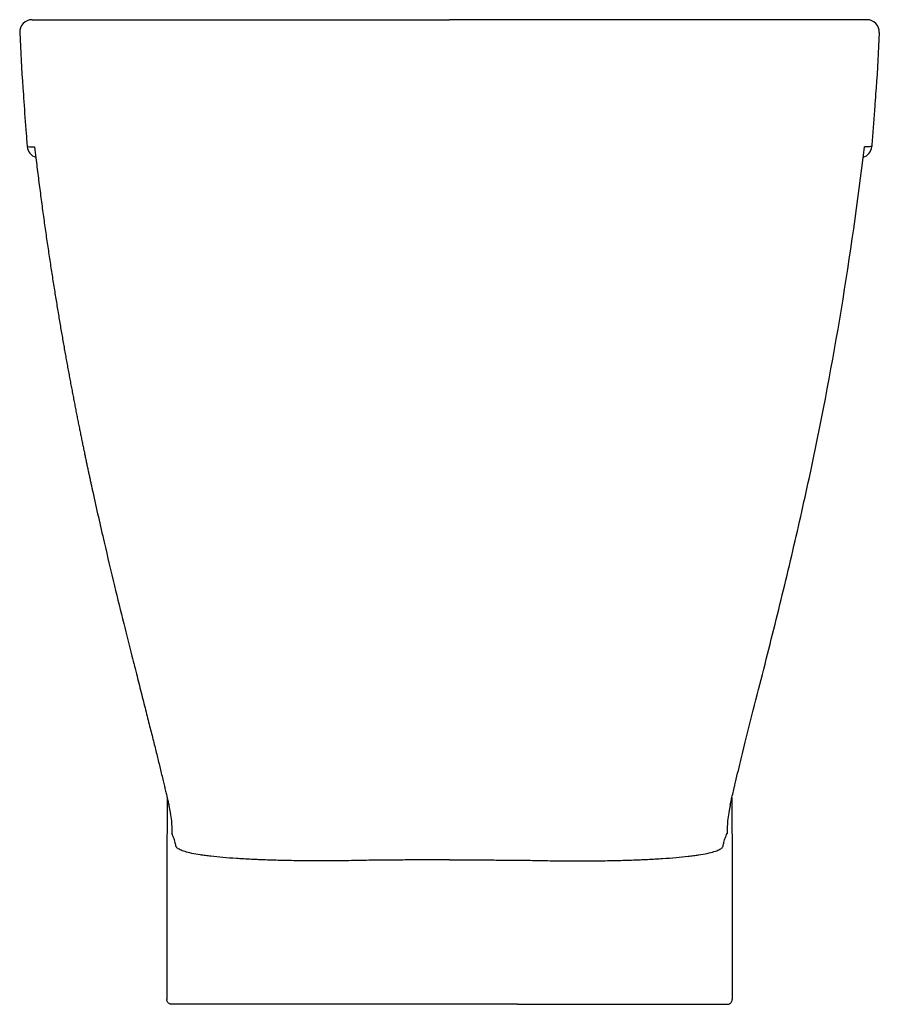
# Model space of a CAD drawing. Header units: millimetres. Extents: x 4125.136 to 4125.484, y 2443.493 to 2443.892.
import ezdxf

# ---------------------------------------------------------------- set-up
doc = ezdxf.new("R2010")
doc.units = ezdxf.units.MM
doc.layers.add('SANINDUSA', color=3, linetype='Continuous')

msp = doc.modelspace()

# ---------------------------------------------------------------- linework, layer by layer
at = {"layer": 'SANINDUSA'}
for p, q in [((4125.196071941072, 2443.57377205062), (4125.196113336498, 2443.5735472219)), ((4125.423584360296, 2443.57377205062), (4125.42354296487, 2443.5735472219)), ((4125.282326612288, 2443.492643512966), (4125.199381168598, 2443.492643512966)), ((4125.33732968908, 2443.492643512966), (4125.282326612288, 2443.492643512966)), ((4125.33732968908, 2443.492643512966), (4125.420275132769, 2443.492643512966))]:
    msp.add_line(p, q, dxfattribs=at)
for centre, radius, start, end in [((4125.140742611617, 2443.886643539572), 0.004999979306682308, 90.00060692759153, 182.8785436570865), ((4125.47891368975, 2443.886643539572), 0.004999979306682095, 357.1214563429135, 89.99939307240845), ((4125.143768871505, 2443.840643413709), 0.004999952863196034, 184.6800433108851, 252.5525870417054), ((4125.475887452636, 2443.840643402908), 0.004999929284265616, 287.4389908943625, 355.3200587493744)]:
    msp.add_arc(centre, radius, start, end, dxfattribs=at)
for points, knots in [([(4125.140742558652, 2443.891643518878), (4125.141025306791, 2443.891643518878), (4125.141640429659, 2443.891643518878), (4125.142483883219, 2443.891643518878), (4125.14299281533, 2443.891643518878), (4125.14316351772, 2443.891643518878), (4125.143604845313, 2443.891643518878), (4125.144702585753, 2443.891643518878), (4125.14675541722, 2443.891643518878), (4125.149727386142, 2443.891643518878), (4125.153272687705, 2443.891643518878), (4125.157526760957, 2443.891643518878), (4125.162449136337, 2443.891643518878), (4125.168031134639, 2443.891643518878), (4125.174219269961, 2443.891643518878), (4125.180959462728, 2443.891643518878), (4125.188202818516, 2443.891643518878), (4125.195919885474, 2443.891643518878), (4125.204050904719, 2443.891643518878), (4125.212527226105, 2443.891643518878), (4125.221264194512, 2443.891643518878), (4125.230242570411, 2443.891643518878), (4125.239384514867, 2443.891643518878), (4125.248608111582, 2443.891643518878), (4125.272102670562, 2443.891643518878), (4125.292505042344, 2443.891643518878), (4125.309828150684, 2443.891643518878)], [0, 0, 0, 0, 0.2396637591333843, 0.5213921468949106, 0.5918242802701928, 0.6095681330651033, 0.6273486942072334, 0.6450633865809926, 0.662717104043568, 0.6782986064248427, 0.6939358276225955, 0.7095729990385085, 0.7251544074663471, 0.7407353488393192, 0.7563719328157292, 0.7720085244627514, 0.7875894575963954, 0.8031802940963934, 0.8188269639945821, 0.8344736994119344, 0.8500646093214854, 0.8655992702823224, 0.8811833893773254, 0.8967977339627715, 0.9123737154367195, 0.9999999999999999, 0.9999999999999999, 0.9999999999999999, 0.9999999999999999]), ([(4125.478913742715, 2443.891643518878), (4125.478630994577, 2443.891643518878), (4125.478015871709, 2443.891643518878), (4125.477172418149, 2443.891643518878), (4125.476663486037, 2443.891643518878), (4125.476492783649, 2443.891643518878), (4125.476051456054, 2443.891643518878), (4125.474953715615, 2443.891643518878), (4125.472900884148, 2443.891643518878), (4125.469928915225, 2443.891643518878), (4125.466383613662, 2443.891643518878), (4125.462129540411, 2443.891643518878), (4125.45720716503, 2443.891643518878), (4125.451625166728, 2443.891643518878), (4125.445437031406, 2443.891643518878), (4125.438696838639, 2443.891643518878), (4125.431453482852, 2443.891643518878), (4125.423736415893, 2443.891643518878), (4125.415605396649, 2443.891643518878), (4125.407129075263, 2443.891643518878), (4125.398392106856, 2443.891643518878), (4125.389413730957, 2443.891643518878), (4125.3802717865, 2443.891643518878), (4125.371048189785, 2443.891643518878), (4125.347553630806, 2443.891643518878), (4125.327151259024, 2443.891643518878), (4125.309828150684, 2443.891643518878)], [0, 0, 0, 0, 0.2396637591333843, 0.5213921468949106, 0.5918242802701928, 0.6095681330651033, 0.6273486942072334, 0.6450633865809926, 0.662717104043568, 0.6782986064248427, 0.6939358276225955, 0.7095729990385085, 0.7251544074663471, 0.7407353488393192, 0.7563719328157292, 0.7720085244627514, 0.7875894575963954, 0.8031802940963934, 0.8188269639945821, 0.8344736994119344, 0.8500646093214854, 0.8655992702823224, 0.8811833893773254, 0.8967977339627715, 0.9123737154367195, 0.9999999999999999, 0.9999999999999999, 0.9999999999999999, 0.9999999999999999]), ([(4125.135748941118, 2443.886392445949), (4125.136132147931, 2443.87892578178), (4125.136609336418, 2443.869627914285), (4125.137305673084, 2443.860344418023), (4125.137439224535, 2443.858514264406)], [0, 0, 0, 0, 0.8030512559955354, 1, 1, 1, 1]), ([(4125.48390736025, 2443.886392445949), (4125.483525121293, 2443.878925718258), (4125.483058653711, 2443.869813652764), (4125.482377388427, 2443.860715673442), (4125.482254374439, 2443.859072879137)], [0, 0, 0, 0, 0.8194330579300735, 0.9999999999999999, 0.9999999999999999, 0.9999999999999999, 0.9999999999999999]), ([(4125.137439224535, 2443.858514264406), (4125.13771510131, 2443.854201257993), (4125.138082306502, 2443.848460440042), (4125.138582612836, 2443.842729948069), (4125.138785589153, 2443.84023546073)], [0, 0, 0, 0, 0.7512877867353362, 1, 1, 1, 1]), ([(4125.138785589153, 2443.84023546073), (4125.139371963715, 2443.840202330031), (4125.140198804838, 2443.840155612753), (4125.141404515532, 2443.840078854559), (4125.141755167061, 2443.840056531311)], [0, 0, 0, 0, 0.7091744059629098, 1, 1, 1, 1]), ([(4125.480870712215, 2443.84023546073), (4125.480284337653, 2443.840202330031), (4125.47945749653, 2443.840155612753), (4125.478251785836, 2443.840078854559), (4125.477901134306, 2443.840056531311)], [0, 0, 0, 0, 0.7091744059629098, 1, 1, 1, 1]), ([(4125.142283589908, 2443.835642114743), (4125.142433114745, 2443.834416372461), (4125.142730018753, 2443.831982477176), (4125.143183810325, 2443.828359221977), (4125.143639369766, 2443.824789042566), (4125.144097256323, 2443.82127129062), (4125.144556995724, 2443.817805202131), (4125.145018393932, 2443.814390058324), (4125.14548119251, 2443.811025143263), (4125.145945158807, 2443.807709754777), (4125.146410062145, 2443.804443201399), (4125.146875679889, 2443.80122480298), (4125.147341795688, 2443.79805389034), (4125.147808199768, 2443.794929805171), (4125.148274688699, 2443.791851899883), (4125.148741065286, 2443.788819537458), (4125.149207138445, 2443.785832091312), (4125.149672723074, 2443.782888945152), (4125.150137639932, 2443.779989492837), (4125.150601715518, 2443.777133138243), (4125.15106478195, 2443.774319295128), (4125.151526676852, 2443.771547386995), (4125.151987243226, 2443.768816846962), (4125.152446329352, 2443.766127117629), (4125.152903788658, 2443.763477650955), (4125.153359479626, 2443.760867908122), (4125.153813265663, 2443.758297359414), (4125.154265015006, 2443.755765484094), (4125.154714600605, 2443.753271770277), (4125.155161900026, 2443.75081571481), (4125.155606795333, 2443.748396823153), (4125.156049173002, 2443.746014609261), (4125.156488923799, 2443.743668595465), (4125.156925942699, 2443.741358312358), (4125.157360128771, 2443.739083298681), (4125.15779138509, 2443.73684310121), (4125.158219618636, 2443.734637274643), (4125.158644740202, 2443.732465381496), (4125.159066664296, 2443.730326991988), (4125.159485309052, 2443.72822168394), (4125.159900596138, 2443.726149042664), (4125.160312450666, 2443.724108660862), (4125.1607208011, 2443.722100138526), (4125.161125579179, 2443.720123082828), (4125.161526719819, 2443.718177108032), (4125.161924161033, 2443.716261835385), (4125.162317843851, 2443.714376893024), (4125.162707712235, 2443.712521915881), (4125.163093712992, 2443.710696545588), (4125.163475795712, 2443.708900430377), (4125.163853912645, 2443.707133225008), (4125.164228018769, 2443.705394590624), (4125.164598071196, 2443.703684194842), (4125.164964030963, 2443.702001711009), (4125.166698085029, 2443.694070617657), (4125.169699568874, 2443.680797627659), (4125.173927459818, 2443.663003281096), (4125.177706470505, 2443.647628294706), (4125.180768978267, 2443.635427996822), (4125.183207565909, 2443.625800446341), (4125.185131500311, 2443.618225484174), (4125.186909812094, 2443.611216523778), (4125.188546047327, 2443.604738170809), (4125.190024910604, 2443.598838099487), (4125.191377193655, 2443.593387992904), (4125.192631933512, 2443.588267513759), (4125.193617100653, 2443.584185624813), (4125.194344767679, 2443.581130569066), (4125.194826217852, 2443.579091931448), (4125.195279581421, 2443.577155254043), (4125.195706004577, 2443.575318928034), (4125.195979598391, 2443.574127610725), (4125.196112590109, 2443.573548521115)], [0, 0, 0, 0, 0.01382410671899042, 0.02744983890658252, 0.04087998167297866, 0.05411727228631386, 0.06716440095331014, 0.08002401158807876, 0.09269870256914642, 0.1051910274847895, 0.1175034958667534, 0.1296385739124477, 0.1415986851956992, 0.1533862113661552, 0.1650034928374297, 0.1764528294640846, 0.1877364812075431, 0.1988566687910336, 0.2098155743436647, 0.2206153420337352, 0.2312580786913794, 0.2417458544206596, 0.2520807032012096, 0.2622646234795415, 0.2722995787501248, 0.2821874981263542, 0.2919302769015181, 0.3015297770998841, 0.3109878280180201, 0.3203062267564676, 0.3294867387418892, 0.338531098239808, 0.3474410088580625, 0.356218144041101, 0.3648641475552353, 0.3733806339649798, 0.3817691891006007, 0.3900313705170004, 0.3981687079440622, 0.4061827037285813, 0.4140748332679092, 0.4218465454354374, 0.429499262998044, 0.437034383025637, 0.444453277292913, 0.4517572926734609, 0.4589477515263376, 0.4660259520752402, 0.4729931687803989, 0.4798506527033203, 0.486599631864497, 0.4932413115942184, 0.499776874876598, 0.5062074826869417, 0.5125342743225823, 0.5907460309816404, 0.6587072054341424, 0.7175593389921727, 0.7682665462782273, 0.7997537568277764, 0.828915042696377, 0.8558929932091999, 0.8808176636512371, 0.9038074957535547, 0.9240511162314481, 0.9437224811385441, 0.9628533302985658, 0.9710710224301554, 0.9788874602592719, 0.9863099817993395, 0.9933453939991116, 1, 1, 1, 1]), ([(4125.423542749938, 2443.573546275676), (4125.423614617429, 2443.573860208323), (4125.423686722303, 2443.574174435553), (4125.423795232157, 2443.574646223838), (4125.423831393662, 2443.574803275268), (4125.423904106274, 2443.575118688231), (4125.424095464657, 2443.575947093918), (4125.424513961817, 2443.577744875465), (4125.424922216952, 2443.579482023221), (4125.42521610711, 2443.580725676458), (4125.425310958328, 2443.581125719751), (4125.425501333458, 2443.581927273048), (4125.42635704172, 2443.58552309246), (4125.428709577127, 2443.595238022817), (4125.430906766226, 2443.603983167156), (4125.433784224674, 2443.615338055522), (4125.435196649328, 2443.620864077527), (4125.437972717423, 2443.631816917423), (4125.442066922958, 2443.6480690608), (4125.445946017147, 2443.663937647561), (4125.450917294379, 2443.685017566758), (4125.453302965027, 2443.695520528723), (4125.464700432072, 2443.748475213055), (4125.472007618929, 2443.79169674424), (4125.477361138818, 2443.835643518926)], [0, 0, 0, 0, 0.003906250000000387, 0.003906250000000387, 0.005859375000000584, 0.005859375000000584, 0.00781250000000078, 0.01562500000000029, 0.0234374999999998, 0.0234374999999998, 0.02734374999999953, 0.02734374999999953, 0.03124999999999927, 0.06249999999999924, 0.1249999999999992, 0.1249999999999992, 0.1874999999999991, 0.1874999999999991, 0.2499999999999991, 0.3749999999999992, 0.3749999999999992, 0.4999999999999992, 0.4999999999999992, 1, 1, 1, 1]), ([(4125.195422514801, 2443.576518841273), (4125.195407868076, 2443.564345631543), (4125.195393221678, 2443.552172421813), (4125.195378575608, 2443.539999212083), (4125.195360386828, 2443.524881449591), (4125.195342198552, 2443.509763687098), (4125.195324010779, 2443.494645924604)], [0.2514385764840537, 0.2514385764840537, 0.2514385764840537, 0.2514385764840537, 0.2879582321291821, 0.2879582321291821, 0.2879582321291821, 0.3333115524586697, 0.3333115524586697, 0.3333115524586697, 0.3333115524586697]), ([(4125.424233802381, 2443.57650569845), (4125.424248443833, 2443.564336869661), (4125.424263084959, 2443.552168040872), (4125.42427772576, 2443.539999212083), (4125.42429591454, 2443.524881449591), (4125.424314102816, 2443.509763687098), (4125.42433229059, 2443.494645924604)], [0.2514517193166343, 0.2514517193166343, 0.2514517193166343, 0.2514517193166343, 0.2879582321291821, 0.2879582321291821, 0.2879582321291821, 0.3333115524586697, 0.3333115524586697, 0.3333115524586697, 0.3333115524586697]), ([(4125.1965137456, 2443.571161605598), (4125.196729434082, 2443.5700290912), (4125.197311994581, 2443.566970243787), (4125.197349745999, 2443.563852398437), (4125.197373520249, 2443.56188891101)], [0, 0, 0, 0, 0.3702422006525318, 1, 1, 1, 1]), ([(4125.423139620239, 2443.571144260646), (4125.422925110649, 2443.570017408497), (4125.422343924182, 2443.566964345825), (4125.422306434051, 2443.563852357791), (4125.422282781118, 2443.561888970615)], [0, 0, 0, 0, 0.369089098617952, 1, 1, 1, 1]), ([(4125.199009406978, 2443.556849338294), (4125.198897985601, 2443.557319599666), (4125.198675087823, 2443.55826035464), (4125.198261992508, 2443.559769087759), (4125.19781116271, 2443.561109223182), (4125.197519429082, 2443.561628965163), (4125.197373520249, 2443.56188891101)], [0, 0, 0, 0, 0.1418950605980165, 0.2838601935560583, 0.6418269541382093, 1, 1, 1, 1]), ([(4125.420646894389, 2443.556849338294), (4125.420758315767, 2443.557319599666), (4125.420981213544, 2443.55826035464), (4125.421394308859, 2443.559769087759), (4125.421845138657, 2443.561109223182), (4125.422136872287, 2443.561628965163), (4125.422282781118, 2443.56188891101)], [0, 0, 0, 0, 0.1418950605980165, 0.2838601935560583, 0.6418269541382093, 1, 1, 1, 1]), ([(4125.282326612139, 2443.551108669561), (4125.281983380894, 2443.551107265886), (4125.281640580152, 2443.55109659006), (4125.280955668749, 2443.551078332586), (4125.279929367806, 2443.551051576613), (4125.278906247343, 2443.551026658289), (4125.276864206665, 2443.550979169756), (4125.27550844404, 2443.550950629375), (4125.271457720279, 2443.550874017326), (4125.268779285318, 2443.550834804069), (4125.263466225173, 2443.550782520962), (4125.260831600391, 2443.550769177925), (4125.256913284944, 2443.550767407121), (4125.255610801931, 2443.55076991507), (4125.253026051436, 2443.550781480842), (4125.251750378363, 2443.550790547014), (4125.247972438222, 2443.550827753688), (4125.245519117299, 2443.550865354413), (4125.240740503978, 2443.550964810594), (4125.238415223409, 2443.551026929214), (4125.235024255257, 2443.551140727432), (4125.233910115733, 2443.551181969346), (4125.232263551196, 2443.551248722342), (4125.231718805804, 2443.551271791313), (4125.230637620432, 2443.551319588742), (4125.230100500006, 2443.551344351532), (4125.227448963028, 2443.551471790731), (4125.225430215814, 2443.551585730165), (4125.221591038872, 2443.551838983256), (4125.219770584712, 2443.551977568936), (4125.216327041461, 2443.552278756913), (4125.214703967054, 2443.552441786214), (4125.212421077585, 2443.552707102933), (4125.211683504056, 2443.552799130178), (4125.210271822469, 2443.552988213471), (4125.209597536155, 2443.553085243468), (4125.207667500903, 2443.553383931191), (4125.206504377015, 2443.553593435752), (4125.204421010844, 2443.554035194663), (4125.203500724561, 2443.554266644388), (4125.202304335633, 2443.554629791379), (4125.201936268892, 2443.55475354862), (4125.201262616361, 2443.555007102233), (4125.200956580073, 2443.55513727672), (4125.200140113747, 2443.555534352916), (4125.199729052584, 2443.555807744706), (4125.199310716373, 2443.556229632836), (4125.199204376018, 2443.55637227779), (4125.199094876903, 2443.556589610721), (4125.199066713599, 2443.556662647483), (4125.199042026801, 2443.556754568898), (4125.199037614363, 2443.556772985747), (4125.199029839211, 2443.55680988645), (4125.199026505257, 2443.556829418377), (4125.199017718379, 2443.556875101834), (4125.1990135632, 2443.556891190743), (4125.199011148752, 2443.556892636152)], [0, 0, 0, 0, 0.007812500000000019, 0.007812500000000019, 0.01562500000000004, 0.03124999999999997, 0.03124999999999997, 0.06249999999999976, 0.06249999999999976, 0.1249999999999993, 0.1249999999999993, 0.1874999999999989, 0.1874999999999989, 0.2187499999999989, 0.2187499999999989, 0.2499999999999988, 0.2499999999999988, 0.3124999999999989, 0.3124999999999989, 0.374999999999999, 0.374999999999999, 0.4062499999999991, 0.4062499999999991, 0.4218749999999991, 0.4218749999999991, 0.4374999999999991, 0.4374999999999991, 0.4999999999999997, 0.4999999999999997, 0.5625000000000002, 0.5625000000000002, 0.6250000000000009, 0.6250000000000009, 0.6562500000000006, 0.6562500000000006, 0.6875000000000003, 0.6875000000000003, 0.7499999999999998, 0.7499999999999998, 0.8124999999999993, 0.8124999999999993, 0.8437499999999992, 0.8437499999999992, 0.874999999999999, 0.874999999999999, 0.9374999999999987, 0.9374999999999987, 0.9687499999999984, 0.9687499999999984, 0.9843749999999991, 0.9843749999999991, 0.9882812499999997, 0.9882812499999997, 0.9921875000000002, 0.9921875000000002, 1, 1, 1, 1]), ([(4125.337329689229, 2443.551108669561), (4125.337672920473, 2443.551107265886), (4125.338015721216, 2443.55109659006), (4125.338700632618, 2443.551078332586), (4125.339726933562, 2443.551051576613), (4125.340750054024, 2443.551026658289), (4125.342792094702, 2443.550979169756), (4125.344147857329, 2443.550950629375), (4125.348198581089, 2443.550874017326), (4125.35087701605, 2443.550834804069), (4125.356190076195, 2443.550782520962), (4125.358824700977, 2443.550769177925), (4125.362743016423, 2443.550767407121), (4125.364045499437, 2443.55076991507), (4125.366630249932, 2443.550781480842), (4125.367905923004, 2443.550790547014), (4125.371683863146, 2443.550827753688), (4125.374137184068, 2443.550865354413), (4125.37891579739, 2443.550964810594), (4125.381241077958, 2443.551026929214), (4125.38463204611, 2443.551140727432), (4125.385746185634, 2443.551181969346), (4125.387392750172, 2443.551248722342), (4125.387937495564, 2443.551271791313), (4125.389018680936, 2443.551319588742), (4125.389555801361, 2443.551344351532), (4125.392207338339, 2443.551471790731), (4125.394226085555, 2443.551585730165), (4125.398065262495, 2443.551838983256), (4125.399885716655, 2443.551977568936), (4125.403329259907, 2443.552278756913), (4125.404952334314, 2443.552441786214), (4125.407235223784, 2443.552707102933), (4125.407972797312, 2443.552799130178), (4125.409384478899, 2443.552988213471), (4125.410058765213, 2443.553085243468), (4125.411988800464, 2443.553383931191), (4125.413151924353, 2443.553593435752), (4125.415235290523, 2443.554035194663), (4125.416155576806, 2443.554266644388), (4125.417351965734, 2443.554629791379), (4125.417720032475, 2443.55475354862), (4125.418393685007, 2443.555007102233), (4125.418699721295, 2443.55513727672), (4125.419516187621, 2443.555534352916), (4125.419927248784, 2443.555807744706), (4125.420345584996, 2443.556229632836), (4125.42045192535, 2443.55637227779), (4125.420561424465, 2443.556589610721), (4125.420589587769, 2443.556662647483), (4125.420614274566, 2443.556754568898), (4125.420618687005, 2443.556772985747), (4125.420626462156, 2443.55680988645), (4125.42062979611, 2443.556829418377), (4125.420638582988, 2443.556875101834), (4125.420642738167, 2443.556891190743), (4125.420645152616, 2443.556892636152)], [0, 0, 0, 0, 0.007812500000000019, 0.007812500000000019, 0.01562500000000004, 0.03124999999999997, 0.03124999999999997, 0.06249999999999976, 0.06249999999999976, 0.1249999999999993, 0.1249999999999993, 0.1874999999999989, 0.1874999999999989, 0.2187499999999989, 0.2187499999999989, 0.2499999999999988, 0.2499999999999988, 0.3124999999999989, 0.3124999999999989, 0.374999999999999, 0.374999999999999, 0.4062499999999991, 0.4062499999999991, 0.4218749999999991, 0.4218749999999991, 0.4374999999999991, 0.4374999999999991, 0.4999999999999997, 0.4999999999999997, 0.5625000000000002, 0.5625000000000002, 0.6250000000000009, 0.6250000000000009, 0.6562500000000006, 0.6562500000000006, 0.6875000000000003, 0.6875000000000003, 0.7499999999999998, 0.7499999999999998, 0.8124999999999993, 0.8124999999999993, 0.8437499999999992, 0.8437499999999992, 0.874999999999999, 0.874999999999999, 0.9374999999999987, 0.9374999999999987, 0.9687499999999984, 0.9687499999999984, 0.9843749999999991, 0.9843749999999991, 0.9882812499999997, 0.9882812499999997, 0.9921875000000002, 0.9921875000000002, 1, 1, 1, 1]), ([(4125.197311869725, 2443.492643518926), (4125.197150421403, 2443.492643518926), (4125.196994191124, 2443.492662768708), (4125.196691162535, 2443.492736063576), (4125.196549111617, 2443.492789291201), (4125.196288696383, 2443.492919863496), (4125.196170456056, 2443.492997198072), (4125.195961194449, 2443.493165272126), (4125.195868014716, 2443.493257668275), (4125.195624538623, 2443.493548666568), (4125.195510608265, 2443.493757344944), (4125.195396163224, 2443.494086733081), (4125.195368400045, 2443.494197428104), (4125.195331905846, 2443.494420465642), (4125.195323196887, 2443.494533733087), (4125.195324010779, 2443.494645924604)], [0, 0, 0, 0, 0.1249999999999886, 0.1249999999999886, 0.2499999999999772, 0.2499999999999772, 0.3749999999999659, 0.3749999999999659, 0.4999999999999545, 0.4999999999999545, 0.7499999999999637, 0.7499999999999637, 0.8749999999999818, 0.8749999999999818, 1, 1, 1, 1]), ([(4125.422344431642, 2443.492643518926), (4125.422505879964, 2443.492643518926), (4125.422662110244, 2443.492662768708), (4125.422965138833, 2443.492736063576), (4125.423107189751, 2443.492789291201), (4125.423367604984, 2443.492919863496), (4125.423485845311, 2443.492997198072), (4125.423695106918, 2443.493165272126), (4125.423788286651, 2443.493257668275), (4125.424031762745, 2443.493548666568), (4125.424145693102, 2443.493757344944), (4125.424260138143, 2443.494086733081), (4125.424287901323, 2443.494197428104), (4125.424324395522, 2443.494420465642), (4125.424333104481, 2443.494533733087), (4125.42433229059, 2443.494645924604)], [0, 0, 0, 0, 0.1249999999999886, 0.1249999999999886, 0.2499999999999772, 0.2499999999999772, 0.3749999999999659, 0.3749999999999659, 0.4999999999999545, 0.4999999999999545, 0.7499999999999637, 0.7499999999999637, 0.8749999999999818, 0.8749999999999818, 1, 1, 1, 1])]:
    msp.add_open_spline(points, degree=3, knots=knots, dxfattribs=at)
for points, degree in [([(4125.482254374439, 2443.859072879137), (4125.480870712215, 2443.84023546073)], 1), ([(4125.14175517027, 2443.840056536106), (4125.141929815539, 2443.838578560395), (4125.142105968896, 2443.837107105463), (4125.142283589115, 2443.835642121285)], 3), ([(4125.477361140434, 2443.835643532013), (4125.477540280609, 2443.837114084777), (4125.477717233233, 2443.838585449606), (4125.477891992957, 2443.840057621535)], 3), ([(4125.196112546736, 2443.573548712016), (4125.1965137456, 2443.571161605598)], 1), ([(4125.423543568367, 2443.573547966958), (4125.423139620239, 2443.571144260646)], 1), ([(4125.309828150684, 2443.551150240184), (4125.282326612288, 2443.551108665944)], 1), ([(4125.309828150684, 2443.551150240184), (4125.33732968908, 2443.551108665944)], 1), ([(4125.199381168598, 2443.492643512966), (4125.197311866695, 2443.492643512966)], 1), ([(4125.420275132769, 2443.492643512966), (4125.422344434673, 2443.492643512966)], 1)]:
    msp.add_open_spline(points, degree=degree, dxfattribs=at)

doc.saveas('drawing.dxf')
